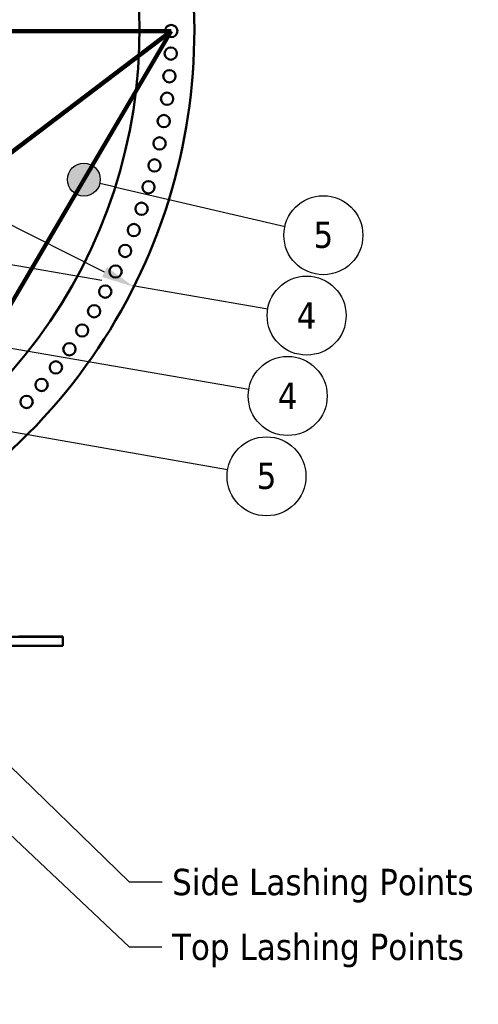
# Model space of a CAD drawing. Header units: millimetres. Extents: x 0 to 63075, y 0 to 44550.
# Tile 21 of 49: x 49104 to 51718, y 10500 to 16107. Entities that reach past the tile are written whole.
import ezdxf

# ---------------------------------------------------------------- set-up
doc = ezdxf.new("R2010")
doc.units = ezdxf.units.MM
doc.header["$LTSCALE"] = 75
for name, color, linetype, lineweight in [('Dimension (ISO)', 7, 'Continuous', 25), ('Sketch Geometry (ISO)', 7, 'Continuous', 25), ('Symbol (ISO)', 7, 'Continuous', 25), ('Visible (ISO)', 7, 'Continuous', 50)]:
    doc.layers.add(name, color=color, linetype=linetype, lineweight=lineweight)
doc.styles.add('Label Text (ISO)', font='tahoma.ttf')
doc.styles.add('Note Text (ISO)', font='tahoma.ttf')
doc.dimstyles.new('Default (ISO)', dxfattribs={"dimscale": 75, "dimtxt": 2, "dimasz": 2.5, "dimexe": 3.175, "dimexo": 0, "dimgap": 0.762, "dimtad": 1, "dimrnd": 1e-08, "dimtxsty": 'Note Text (ISO)', "dimcen": 0.09, "dimdle": 10, "dimclrd": 256, "dimclre": 256, "dimclrt": 256, "dimazin": 2, "dimtfac": 1, "dimtmove": 0, "dimatfit": 3, "dimfxl": 1, "dimtolj": 1, "dimtzin": 0, "dimlwd": -1, "dimlwe": -1, "dimarcsym": 0})
doc.dimstyles.new('Default - Method 1b (ISO)$7', dxfattribs={"dimscale": 75, "dimtxt": 2, "dimasz": 2.5, "dimexe": 3.175, "dimexo": 0, "dimgap": 0.762, "dimtad": 1, "dimtoh": 1, "dimrnd": 1e-08, "dimtxsty": 'Note Text (ISO)', "dimcen": 0.09, "dimdle": 10, "dimclrd": 256, "dimclre": 256, "dimclrt": 256, "dimazin": 2, "dimtfac": 1.75, "dimtmove": 0, "dimatfit": 3, "dimfxl": 1, "dimtolj": 1, "dimlwd": -1, "dimlwe": -1, "dimarcsym": 0})

# ---------------------------------------------------------------- blocks, each defined once
blk = doc.blocks.new('*D30')
at = {"layer": 'Defpoints', "color": 0, "transparency": 16777216}
for p in [(43944.1, 17499.3), (49754.6, 14586)]:
    blk.add_point(p, dxfattribs=at)
at = {"layer": 'Dimension (ISO)', "transparency": 16777216}
for p, q in [((43944.1, 17499.3), (41221.7, 18864.3)), ((49587, 14670), (44111.7, 17415.3))]:
    blk.add_line(p, q, dxfattribs=at)
for points in [[(44125.7, 17443.2), (44097.7, 17387.4), (43944.1, 17499.3)], [(49601, 14698), (49573, 14642.1), (49754.6, 14586)]]:
    blk.add_solid(points, dxfattribs=at)
at = {"layer": 'Dimension (ISO)', "transparency": 16777216, "insert": (41501.8, 19295.3), "char_height": 150, "attachment_point": 1, "rotation": 333.3713, "style": 'Note Text (ISO)'}
blk.add_mtext('\\A1;\\fTahoma|b0|i0;\\H149.0446;∅6500\\P\\fTahoma|b0|i0;\\H149.0446;Up to Ø7000mm tower section', dxfattribs=at)
blk = doc.blocks.new('Balloon9')
at = {"layer": 'Symbol (ISO)'}
h = blk.add_hatch(color=256, dxfattribs=at)
edge = h.paths.add_edge_path(flags=0)
edge.add_arc((644.962, 197.755), 1.25, 0, 360)
for p, q in [((647.425, 197.329), (646.194, 197.542)), ((647.425, 197.329), (660.963, 194.985)), ((663.331, 194.575), (673.57, 192.803))]:
    blk.add_line(p, q, dxfattribs=at)
for centre, radius in [((644.962, 197.755), 1.25), ((676.525, 192.291), 3)]:
    blk.add_circle(centre, radius, dxfattribs=at)
at = {"layer": 'Symbol (ISO)', "insert": (676.525, 192.291), "char_height": 2, "attachment_point": 5, "style": 'Label Text (ISO)'}
blk.add_mtext('4', dxfattribs=at)
blk = doc.blocks.new('Balloon10')
at = {"layer": 'Symbol (ISO)'}
h = blk.add_hatch(color=256, dxfattribs=at)
edge = h.paths.add_edge_path(flags=0)
edge.add_arc((603.195, 198.634), 1.25, 0, 360)
for p, q in [((605.659, 198.208), (604.427, 198.421)), ((605.659, 198.208), (624.558, 194.937)), ((624.758, 194.902), (672.129, 186.702))]:
    blk.add_line(p, q, dxfattribs=at)
for centre, radius in [((603.195, 198.634), 1.25), ((675.085, 186.19), 3)]:
    blk.add_circle(centre, radius, dxfattribs=at)
at = {"layer": 'Symbol (ISO)', "insert": (675.085, 186.19), "char_height": 2, "attachment_point": 5, "style": 'Label Text (ISO)'}
blk.add_mtext('4', dxfattribs=at)
blk = doc.blocks.new('Balloon11')
at = {"layer": 'Symbol (ISO)'}
h = blk.add_hatch(color=256, dxfattribs=at)
edge = h.paths.add_edge_path(flags=0)
edge.add_arc((594.864, 193.866), 1.25, 0, 360)
for p, q in [((597.326, 193.435), (596.095, 193.65)), ((597.326, 193.435), (624.558, 188.662)), ((624.758, 188.627), (670.52, 180.607))]:
    blk.add_line(p, q, dxfattribs=at)
for centre, radius in [((594.864, 193.866), 1.25), ((673.475, 180.089), 3)]:
    blk.add_circle(centre, radius, dxfattribs=at)
at = {"layer": 'Symbol (ISO)', "insert": (673.475, 180.111), "char_height": 2, "attachment_point": 5, "style": 'Label Text (ISO)'}
blk.add_mtext('5', dxfattribs=at)
blk = doc.blocks.new('Balloon12')
at = {"layer": 'Symbol (ISO)'}
h = blk.add_hatch(color=256, dxfattribs=at)
edge = h.paths.add_edge_path(flags=0)
edge.add_arc((659.599, 202.617), 1.25, 0, 360)
for q in [(660.817, 202.334), (674.883, 199.069)]:
    blk.add_line((662.035, 202.051), q, dxfattribs=at)
for centre, radius in [((659.599, 202.617), 1.25), ((677.796, 198.393), 3)]:
    blk.add_circle(centre, radius, dxfattribs=at)
at = {"layer": 'Symbol (ISO)', "insert": (677.796, 198.414), "char_height": 2, "attachment_point": 5, "style": 'Label Text (ISO)'}
blk.add_mtext('5', dxfattribs=at)

msp = doc.modelspace()

# ---------------------------------------------------------------- linework, layer by layer
at = {"layer": 'Sketch Geometry (ISO)', "color": 1, "linetype": 'Continuous', "lineweight": 100, "true_color": 0xff0000}
for p, q in [((43730.8436, 16042.662), (49967.8436, 16042.662)), ((49967.8436, 16042.662), (45356.8436, 12543.2069)), ((49967.8436, 16042.662), (47909.3436, 12543.2069))]:
    msp.add_line(p, q, dxfattribs=at)
at = {"layer": 'Visible (ISO)'}
for p, q in [((49349.3436, 12592.1346), (48344.3436, 12592.1346)), ((49099.3436, 12593.8523), (49349.3436, 12593.8523)), ((49349.3436, 12593.8523), (49349.3436, 12592.1346)), ((49349.3436, 12592.1346), (49349.3436, 12542.1347)), ((49349.3436, 12542.1347), (44349.3436, 12542.1347))]:
    msp.add_line(p, q, dxfattribs=at)
for centre in [(49967.8436, 16042.662), (49965.1796, 15913.7901), (49957.1923, 15785.1383), (49943.8953, 15656.9266), (49925.3113, 15529.3738), (49901.4721, 15402.698), (49872.4183, 15277.1155), (49838.1997, 15152.841), (49798.8747, 15030.0867), (49754.5104, 14909.0624), (49705.1827, 14789.9749), (49650.9759, 14673.0275), (49591.9825, 14558.4201), (49528.3033, 14446.3485), (49460.0473, 14337.0042), (49387.3308, 14230.574), (49310.2783, 14127.2397), (49229.0213, 14027.1779), (49143.6986, 13930.5595)]:
    msp.add_circle(centre, 35, dxfattribs=at)
for radius, start, end in [(3250, 308.3303697, 231.6696303), (2937, 299.76748, 240.23252)]:
    msp.add_arc((46849.3436, 16042.662), radius, start, end, dxfattribs=at)

# ---------------------------------------------------------------- block references
at = {"layer": 'Symbol (ISO)', "xscale": 75, "yscale": 75, "zscale": 75}
for name in ['Balloon12', 'Balloon10', 'Balloon9', 'Balloon11']:
    msp.add_blockref(name, (0, 0), dxfattribs=at)

# ---------------------------------------------------------------- texts
at = {"layer": 'Symbol (ISO)', "char_height": 150.000002, "attachment_point": 1, "style": 'Note Text (ISO)'}
for s, insert, width in [('{\\fTahoma|b0|i0;Side Lashing Points}', (49972.5455, 11271.4303), 1756.483018), ('{\\fTahoma|b0|i0;Top Lashing Points}', (49971.8994, 10902.5552), 1718.314469)]:
    msp.add_mtext(s, dxfattribs=dict(at, insert=insert, width=width))

# ---------------------------------------------------------------- dimensions: what is measured, and where the dimension line sits
at = {"layer": 'Dimension (ISO)'}
dim = msp.add_diameter_dim_2p(p1=(49754.6155, 14585.9895), p2=(43944.0716, 17499.3346), text='\\fTahoma|b0|i0;\\H149.0446;<>\\P\\fTahoma|b0|i0;\\H149.0446;Up to Ø7000mm tower section', dimstyle='Default (ISO)', override={"dimgap": 0.762, "dimdec": 2, "dimlfac": 1, "dimtol": 0, "dimlim": 0, "dimtp": 0, "dimtm": 0, "dimtdec": 2, "dimatfit": 2, "dimtvp": -0.25}, dxfattribs=at)
dim.commit()
dim.dimension.update_dxf_attribs({"geometry": '*D30', "text_midpoint": (42499.0959, 18223.8301), "dimtype": 163})

# ---------------------------------------------------------------- leaders
at = {"layer": 'Symbol (ISO)', "annotation_type": 0, "has_hookline": 1, "hookline_direction": 0}
for points, text_width in [([(47909.3436, 12543.2069), (49727.2494, 10827.5552), (49914.7494, 10827.5552)], 1714.8758), ([(48341.8436, 12543.2069), (49727.8955, 11196.4303), (49915.3955, 11196.4303)], 1745.2989)]:
    msp.add_leader(points, dimstyle='Default - Method 1b (ISO)$7', override={"dimtad": 0}, dxfattribs=dict(at, text_width=text_width))

doc.saveas('drawing.dxf')
